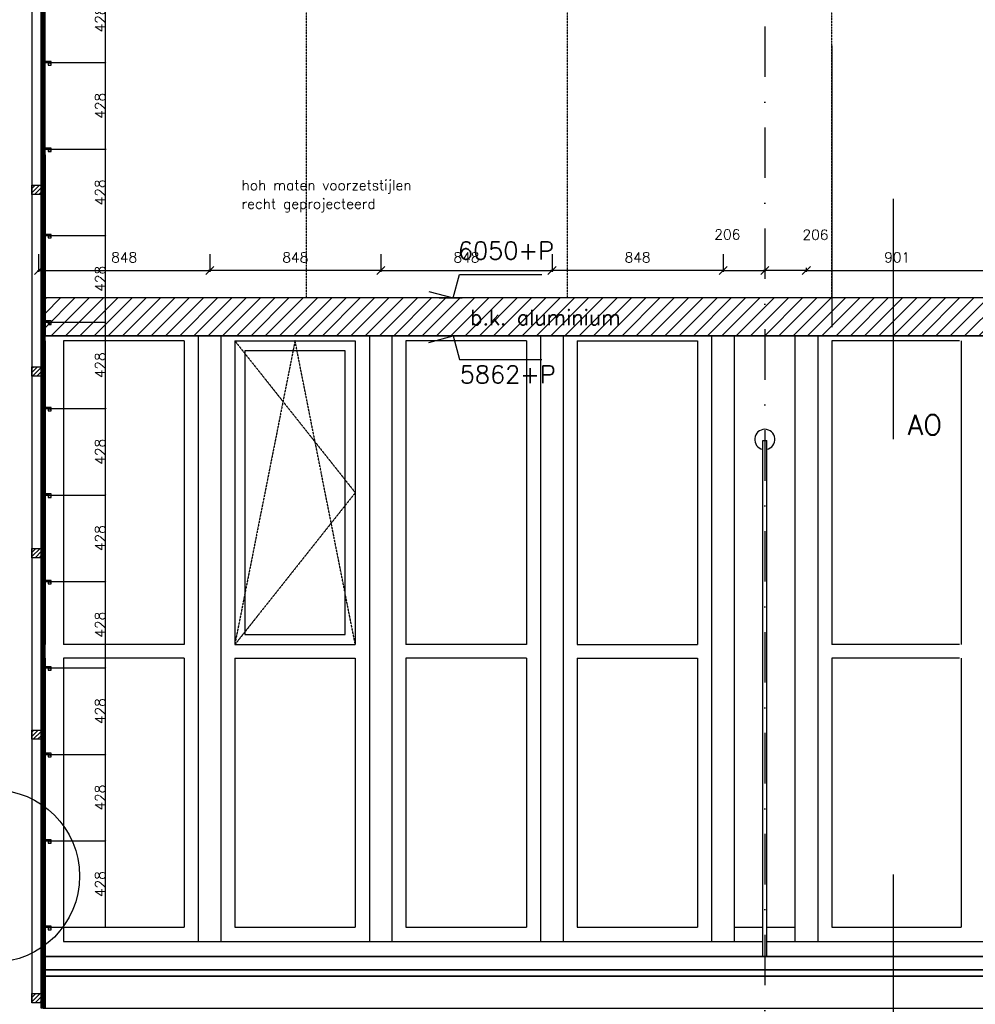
# Model space of a CAD drawing. Extents: x 0 to 297174, y -27731 to 163980.
# Tile 150 of 152: x 193959 to 198695, y 147890 to 152769. Entities that reach past the tile are written whole.
import ezdxf

# ---------------------------------------------------------------- set-up
doc = ezdxf.new("R2010")
doc.units = 0
doc.header["$LTSCALE"] = 5
doc.header["$MEASUREMENT"] = 0
doc.header["$PDMODE"] = 3
doc.header["$PDSIZE"] = 0.1
for name, pattern in [('DASHDOT', [1, 0.5, -0.25, 0, -0.25]), ('DD1', [2.66667, 1.66667, -0.5, 0, -0.5]), ('HIDDEN', [0.375, 0.25, -0.125])]:
    doc.linetypes.add(name, pattern=pattern)
doc.layers.get('0').update_dxf_attribs({"linetype": 'CONTINUOUS'})
doc.layers.get('DEFPOINTS').update_dxf_attribs({"linetype": 'CONTINUOUS'})
for name, color, linetype in [('_DETAILNUMMERS', 4, 'CONTINUOUS'), ('_DETAILNUMMERSTEKST', 4, 'CONTINUOUS'), ('A--01A1_ACEER', 1, 'CONTINUOUS'), ('A--A25--_F--3-', 9, 'CONTINUOUS'), ('A--A42--_F--3-', 9, 'CONTINUOUS'), ('A--L21D2_BUITENWAND', 2, 'CONTINUOUS'), ('A--L21DC1_BUITENWAND', 1, 'HIDDEN'), ('A--L25--', 7, 'CONTINUOUS'), ('A--L25--_F-23-', 7, 'CONTINUOUS'), ('A--L31--', 2, 'CONTINUOUS'), ('A--L31A1_BUITENKOZIJN', 1, 'CONTINUOUS'), ('A--L42--', 7, 'CONTINUOUS'), ('A--L42--_F--3-', 7, 'CONTINUOUS'), ('A--M$1A-_F123-', 1, 'CONTINUOUS'), ('A--M01A1_MAATVOERING', 1, 'CONTINUOUS'), ('A--M01B1_HOOGTE_MAATV', 1, 'CONTINUOUS'), ('A--T01A-25_TEKST', 2, 'CONTINUOUS'), ('A--T01B2_HOOGTE_MAATV', 2, 'CONTINUOUS'), ('A--T01B3_HOOGTE_MAATV', 3, 'CONTINUOUS'), ('AL21-D3-_BUITENWAND', 3, 'CONTINUOUS'), ('STRAMIEN', 8, 'DD1'), ('X--LR---_CP', 7, 'CONTINUOUS')]:
    doc.layers.add(name, color=color, linetype=linetype)
doc.styles.add('HIEMSTRA', font='romans.shx')
doc.styles.add('HOOGTEXT', font='ROMANS.shx', dxfattribs={"height": 2.5})
doc.dimstyles.new('ALFA25', dxfattribs={"dimtxt": 50, "dimasz": 2, "dimexe": 0.3, "dimexo": 0.3, "dimgap": 2, "dimtad": 1, "dimdec": 0, "dimzin": 0, "dimdsep": 46, "dimtxsty": 'HIEMSTRA', "dimblk1": 'OBLIQUE', "dimblk2": 'OBLIQUE', "dimsah": 1, "dimcen": 0.09, "dimdle": 0.3, "dimclrd": 1, "dimclre": 1, "dimclrt": 2, "dimadec": 0, "dimazin": 0, "dimtfac": 0.75, "dimtdec": 4, "dimtix": 1, "dimtmove": 2, "dimatfit": 3, "dimldrblk": 'OBLIQUE', "dimfxl": 0, "dimtvp": 625, "dimtolj": 1, "dimtzin": 0, "dimarcsym": 0})
doc.dimstyles.get("Standard").update_dxf_attribs({"dimscale": 50, "dimtxt": 2.5, "dimasz": 2, "dimexe": 0.3, "dimexo": 0.3, "dimgap": 2, "dimtad": 1, "dimdec": 0, "dimzin": 0, "dimdsep": 46, "dimtxsty": 'HIEMSTRA', "dimblk1": 'OBLIQUE', "dimblk2": 'OBLIQUE', "dimsah": 1, "dimcen": 0.09, "dimdle": 0.3, "dimclrd": 1, "dimclre": 1, "dimclrt": 2, "dimadec": 0, "dimazin": 0, "dimtfac": 1, "dimtdec": 4, "dimtix": 1, "dimtmove": 2, "dimatfit": 3, "dimldrblk": 'OBLIQUE', "dimfxl": 0, "dimtvp": 625, "dimtolj": 1, "dimtzin": 0, "dimarcsym": 0})

# ---------------------------------------------------------------- blocks, each defined once
blk = doc.blocks.new('_OBLIQUE')
at = {"color": 0, "linetype": 'ByBlock'}
blk.add_line((-0.5, -0.5), (0.5, 0.5), dxfattribs=at)
blk = doc.blocks.new('*D862')
at = {"layer": 'A--M$1A-_F123-', "color": 1, "lineweight": -2, "ltscale": 10}
for p, q in [((194098.4, 152984.7), (194385.7, 152984.7)), ((194385.4, 152555.9), (194385.4, 152985)), ((194085.9, 152556.2), (194385.7, 152556.2))]:
    blk.add_line(p, q, dxfattribs=at)
at = {"layer": 'DEFPOINTS', "color": 0, "ltscale": 10}
for p in [(194098.1, 152984.7), (194385.4, 152984.7), (194085.6, 152556.2)]:
    blk.add_point(p, dxfattribs=at)
at = {"layer": 'A--M$1A-_F123-', "color": 1, "lineweight": -2, "ltscale": 10, "xscale": 2, "yscale": 2, "zscale": 2}
for p, rotation in [((194385.4, 152984.7), 90), ((194385.4, 152556.2), 270)]:
    blk.add_blockref('_OBLIQUE', p, dxfattribs=dict(at, rotation=rotation))
at = {"layer": 'A--M$1A-_F123-', "color": 2, "ltscale": 10, "insert": (194358.4, 152770.4), "char_height": 50, "attachment_point": 5, "rotation": 90, "style": 'HIEMSTRA'}
blk.add_mtext('\\A1;428', dxfattribs=at)
blk = doc.blocks.new('*D870')
at = {"layer": 'A--M$1A-_F123-', "color": 1, "lineweight": -2, "ltscale": 10}
for p, q in [((194098.4, 152556.2), (194385.7, 152556.2)), ((194385.4, 152127.4), (194385.4, 152556.5)), ((194085.9, 152127.7), (194385.7, 152127.7))]:
    blk.add_line(p, q, dxfattribs=at)
at = {"layer": 'DEFPOINTS', "color": 0, "ltscale": 10}
for p in [(194098.1, 152556.2), (194385.4, 152556.2), (194085.6, 152127.7)]:
    blk.add_point(p, dxfattribs=at)
at = {"layer": 'A--M$1A-_F123-', "color": 1, "lineweight": -2, "ltscale": 10, "xscale": 2, "yscale": 2, "zscale": 2}
for p, rotation in [((194385.4, 152556.2), 90), ((194385.4, 152127.7), 270)]:
    blk.add_blockref('_OBLIQUE', p, dxfattribs=dict(at, rotation=rotation))
at = {"layer": 'A--M$1A-_F123-', "color": 2, "ltscale": 10, "insert": (194358.4, 152342), "char_height": 50, "attachment_point": 5, "rotation": 90, "style": 'HIEMSTRA'}
blk.add_mtext('\\A1;428', dxfattribs=at)
blk = doc.blocks.new('*D871')
at = {"layer": 'A--M$1A-_F123-', "color": 1, "lineweight": -2, "ltscale": 10}
for p, q in [((194098.4, 152127.7), (194385.7, 152127.7)), ((194385.4, 151698.9), (194385.4, 152128)), ((194085.9, 151699.2), (194385.7, 151699.2))]:
    blk.add_line(p, q, dxfattribs=at)
at = {"layer": 'DEFPOINTS', "color": 0, "ltscale": 10}
for p in [(194098.1, 152127.7), (194385.4, 152127.7), (194085.6, 151699.2)]:
    blk.add_point(p, dxfattribs=at)
at = {"layer": 'A--M$1A-_F123-', "color": 1, "lineweight": -2, "ltscale": 10, "xscale": 2, "yscale": 2, "zscale": 2}
for p, rotation in [((194385.4, 152127.7), 90), ((194385.4, 151699.2), 270)]:
    blk.add_blockref('_OBLIQUE', p, dxfattribs=dict(at, rotation=rotation))
at = {"layer": 'A--M$1A-_F123-', "color": 2, "ltscale": 10, "insert": (194358.4, 151913.5), "char_height": 50, "attachment_point": 5, "rotation": 90, "style": 'HIEMSTRA'}
blk.add_mtext('\\A1;428', dxfattribs=at)
blk = doc.blocks.new('*D872')
at = {"layer": 'A--M$1A-_F123-', "color": 1, "lineweight": -2, "ltscale": 10}
for p, q in [((194098.4, 151699.2), (194385.7, 151699.2)), ((194385.4, 151270.5), (194385.4, 151699.5)), ((194085.9, 151270.8), (194385.7, 151270.8))]:
    blk.add_line(p, q, dxfattribs=at)
at = {"layer": 'DEFPOINTS', "color": 0, "ltscale": 10}
for p in [(194098.1, 151699.2), (194385.4, 151699.2), (194085.6, 151270.8)]:
    blk.add_point(p, dxfattribs=at)
at = {"layer": 'A--M$1A-_F123-', "color": 1, "lineweight": -2, "ltscale": 10, "xscale": 2, "yscale": 2, "zscale": 2}
for p, rotation in [((194385.4, 151699.2), 90), ((194385.4, 151270.8), 270)]:
    blk.add_blockref('_OBLIQUE', p, dxfattribs=dict(at, rotation=rotation))
at = {"layer": 'A--M$1A-_F123-', "color": 2, "ltscale": 10, "insert": (194358.4, 151485), "char_height": 50, "attachment_point": 5, "rotation": 90, "style": 'HIEMSTRA'}
blk.add_mtext('\\A1;428', dxfattribs=at)
blk = doc.blocks.new('*D873')
at = {"layer": 'A--M$1A-_F123-', "color": 1, "lineweight": -2, "ltscale": 10}
for p, q in [((194098.4, 151270.8), (194385.7, 151270.8)), ((194385.4, 150842), (194385.4, 151271.1)), ((194085.9, 150842.3), (194385.7, 150842.3))]:
    blk.add_line(p, q, dxfattribs=at)
at = {"layer": 'DEFPOINTS', "color": 0, "ltscale": 10}
for p in [(194098.1, 151270.8), (194385.4, 151270.8), (194085.6, 150842.3)]:
    blk.add_point(p, dxfattribs=at)
at = {"layer": 'A--M$1A-_F123-', "color": 1, "lineweight": -2, "ltscale": 10, "xscale": 2, "yscale": 2, "zscale": 2}
for p, rotation in [((194385.4, 151270.8), 90), ((194385.4, 150842.3), 270)]:
    blk.add_blockref('_OBLIQUE', p, dxfattribs=dict(at, rotation=rotation))
at = {"layer": 'A--M$1A-_F123-', "color": 2, "ltscale": 10, "insert": (194358.4, 151056.5), "char_height": 50, "attachment_point": 5, "rotation": 90, "style": 'HIEMSTRA'}
blk.add_mtext('\\A1;428', dxfattribs=at)
blk = doc.blocks.new('*D874')
at = {"layer": 'A--M$1A-_F123-', "color": 1, "lineweight": -2, "ltscale": 10}
for p, q in [((194098.4, 150842.3), (194385.7, 150842.3)), ((194385.4, 150413.5), (194385.4, 150842.6)), ((194085.9, 150413.8), (194385.7, 150413.8))]:
    blk.add_line(p, q, dxfattribs=at)
at = {"layer": 'DEFPOINTS', "color": 0, "ltscale": 10}
for p in [(194098.1, 150842.3), (194385.4, 150842.3), (194085.6, 150413.8)]:
    blk.add_point(p, dxfattribs=at)
at = {"layer": 'A--M$1A-_F123-', "color": 1, "lineweight": -2, "ltscale": 10, "xscale": 2, "yscale": 2, "zscale": 2}
for p, rotation in [((194385.4, 150842.3), 90), ((194385.4, 150413.8), 270)]:
    blk.add_blockref('_OBLIQUE', p, dxfattribs=dict(at, rotation=rotation))
at = {"layer": 'A--M$1A-_F123-', "color": 2, "ltscale": 10, "insert": (194358.4, 150628.1), "char_height": 50, "attachment_point": 5, "rotation": 90, "style": 'HIEMSTRA'}
blk.add_mtext('\\A1;428', dxfattribs=at)
blk = doc.blocks.new('*D875')
at = {"layer": 'A--M$1A-_F123-', "color": 1, "lineweight": -2, "ltscale": 10}
for p, q in [((194098.4, 150413.8), (194385.7, 150413.8)), ((194385.4, 149985.1), (194385.4, 150414.1)), ((194085.9, 149985.4), (194385.7, 149985.4))]:
    blk.add_line(p, q, dxfattribs=at)
at = {"layer": 'DEFPOINTS', "color": 0, "ltscale": 10}
for p in [(194098.1, 150413.8), (194385.4, 150413.8), (194085.6, 149985.4)]:
    blk.add_point(p, dxfattribs=at)
at = {"layer": 'A--M$1A-_F123-', "color": 1, "lineweight": -2, "ltscale": 10, "xscale": 2, "yscale": 2, "zscale": 2}
for p, rotation in [((194385.4, 150413.8), 90), ((194385.4, 149985.4), 270)]:
    blk.add_blockref('_OBLIQUE', p, dxfattribs=dict(at, rotation=rotation))
at = {"layer": 'A--M$1A-_F123-', "color": 2, "ltscale": 10, "insert": (194358.4, 150199.6), "char_height": 50, "attachment_point": 5, "rotation": 90, "style": 'HIEMSTRA'}
blk.add_mtext('\\A1;428', dxfattribs=at)
blk = doc.blocks.new('*D876')
at = {"layer": 'A--M$1A-_F123-', "color": 1, "lineweight": -2, "ltscale": 10}
for p, q in [((194098.4, 149985.4), (194385.7, 149985.4)), ((194385.4, 149556.6), (194385.4, 149985.7)), ((194085.9, 149556.9), (194385.7, 149556.9))]:
    blk.add_line(p, q, dxfattribs=at)
at = {"layer": 'DEFPOINTS', "color": 0, "ltscale": 10}
for p in [(194098.1, 149985.4), (194385.4, 149985.4), (194085.6, 149556.9)]:
    blk.add_point(p, dxfattribs=at)
at = {"layer": 'A--M$1A-_F123-', "color": 1, "lineweight": -2, "ltscale": 10, "xscale": 2, "yscale": 2, "zscale": 2}
for p, rotation in [((194385.4, 149985.4), 90), ((194385.4, 149556.9), 270)]:
    blk.add_blockref('_OBLIQUE', p, dxfattribs=dict(at, rotation=rotation))
at = {"layer": 'A--M$1A-_F123-', "color": 2, "ltscale": 10, "insert": (194358.4, 149771.1), "char_height": 50, "attachment_point": 5, "rotation": 90, "style": 'HIEMSTRA'}
blk.add_mtext('\\A1;428', dxfattribs=at)
blk = doc.blocks.new('*D877')
at = {"layer": 'A--M$1A-_F123-', "color": 1, "lineweight": -2, "ltscale": 10}
for p, q in [((194098.4, 149556.9), (194385.7, 149556.9)), ((194385.4, 149128.1), (194385.4, 149557.2)), ((194085.9, 149128.4), (194385.7, 149128.4))]:
    blk.add_line(p, q, dxfattribs=at)
at = {"layer": 'DEFPOINTS', "color": 0, "ltscale": 10}
for p in [(194098.1, 149556.9), (194385.4, 149556.9), (194085.6, 149128.4)]:
    blk.add_point(p, dxfattribs=at)
at = {"layer": 'A--M$1A-_F123-', "color": 1, "lineweight": -2, "ltscale": 10, "xscale": 2, "yscale": 2, "zscale": 2}
for p, rotation in [((194385.4, 149556.9), 90), ((194385.4, 149128.4), 270)]:
    blk.add_blockref('_OBLIQUE', p, dxfattribs=dict(at, rotation=rotation))
at = {"layer": 'A--M$1A-_F123-', "color": 2, "ltscale": 10, "insert": (194358.4, 149342.7), "char_height": 50, "attachment_point": 5, "rotation": 90, "style": 'HIEMSTRA'}
blk.add_mtext('\\A1;428', dxfattribs=at)
blk = doc.blocks.new('*D878')
at = {"layer": 'A--M$1A-_F123-', "color": 1, "lineweight": -2, "ltscale": 10}
for p, q in [((194098.4, 149128.4), (194385.7, 149128.4)), ((194385.4, 148699.6), (194385.4, 149128.7)), ((194085.9, 148699.9), (194385.7, 148699.9))]:
    blk.add_line(p, q, dxfattribs=at)
at = {"layer": 'DEFPOINTS', "color": 0, "ltscale": 10}
for p in [(194098.1, 149128.4), (194385.4, 149128.4), (194085.6, 148699.9)]:
    blk.add_point(p, dxfattribs=at)
at = {"layer": 'A--M$1A-_F123-', "color": 1, "lineweight": -2, "ltscale": 10, "xscale": 2, "yscale": 2, "zscale": 2}
for p, rotation in [((194385.4, 149128.4), 90), ((194385.4, 148699.9), 270)]:
    blk.add_blockref('_OBLIQUE', p, dxfattribs=dict(at, rotation=rotation))
at = {"layer": 'A--M$1A-_F123-', "color": 2, "ltscale": 10, "insert": (194358.4, 148914.2), "char_height": 50, "attachment_point": 5, "rotation": 90, "style": 'HIEMSTRA'}
blk.add_mtext('\\A1;428', dxfattribs=at)
blk = doc.blocks.new('*D879')
at = {"layer": 'A--M$1A-_F123-', "color": 1, "lineweight": -2, "ltscale": 10}
for p, q in [((194098.4, 148699.9), (194385.7, 148699.9)), ((194385.4, 148271.2), (194385.4, 148700.2)), ((194085.9, 148271.5), (194385.7, 148271.5))]:
    blk.add_line(p, q, dxfattribs=at)
at = {"layer": 'DEFPOINTS', "color": 0, "ltscale": 10}
for p in [(194098.1, 148699.9), (194385.4, 148699.9), (194085.6, 148271.5)]:
    blk.add_point(p, dxfattribs=at)
at = {"layer": 'A--M$1A-_F123-', "color": 1, "lineweight": -2, "ltscale": 10, "xscale": 2, "yscale": 2, "zscale": 2}
for p, rotation in [((194385.4, 148699.9), 90), ((194385.4, 148271.5), 270)]:
    blk.add_blockref('_OBLIQUE', p, dxfattribs=dict(at, rotation=rotation))
at = {"layer": 'A--M$1A-_F123-', "color": 2, "ltscale": 10, "insert": (194358.4, 148485.7), "char_height": 50, "attachment_point": 5, "rotation": 90, "style": 'HIEMSTRA'}
blk.add_mtext('\\A1;428', dxfattribs=at)
blk = doc.blocks.new('Q020261-')
at = {"layer": 'A--A25--_F--3-'}
h = blk.add_hatch(dxfattribs=at)
h.set_pattern_fill('ALFALINE', color=256, scale=15, style=0, pattern_type=2)
h.set_pattern_definition([(45, (0, 0), (-10.6066, 10.6066), [])])
h.paths.add_polyline_path([(0, 0), (0, 46), (46, 46), (46, 0)])
at = {"layer": 'A--L25--_F-23-', "color": 2, "linetype": 'Continuous'}
blk.add_lwpolyline([(0, 0), (0, 46), (46, 46), (46, 0)], close=True, dxfattribs=at)
at = {"layer": 'X--LR---_CP'}
for p in [(0, 0), (0, 0), (46, 0)]:
    blk.add_point(p, dxfattribs=at)
blk = doc.blocks.new('*U1567')
at = {"layer": 'A--A42--_F--3-', "linetype": 'Continuous'}
h = blk.add_hatch(dxfattribs=at)
h.set_pattern_fill('ALFALINE', color=256, scale=4, angle=225, style=0)
h.set_pattern_definition([(270, (0, 0), (4, -9e-16), [])])
h.paths.add_polyline_path([(0, 0), (-10, 0), (-10, 8094), (0, 8094), (10, 8094), (10, 0)])
at = {"layer": 'A--L42--_F--3-', "color": 3, "linetype": 'Continuous'}
for points in [[(0, 0), (-10, 0), (-10, 8094), (0, 8094)], [(0, 0), (10, 0), (10, 8094), (0, 8094)]]:
    blk.add_lwpolyline(points, dxfattribs=at)
blk = doc.blocks.new('*D767')
at = {"layer": 'A--M$1A-_F123-', "color": 1, "linetype": 'Continuous', "lineweight": -2, "ltscale": 10}
for p, q in [((194053.4, 151607.1), (194053.4, 151520.3)), ((194901.4, 151607.1), (194901.4, 151520.3)), ((194047.4, 151526.3), (194907.4, 151526.3))]:
    blk.add_line(p, q, dxfattribs=at)
at = {"layer": 'DEFPOINTS', "color": 0, "linetype": 'Continuous', "ltscale": 10}
for p in [(194053.4, 151613.1), (194901.4, 151613.1), (194901.4, 151526.3)]:
    blk.add_point(p, dxfattribs=at)
at = {"layer": 'A--M$1A-_F123-', "color": 1, "linetype": 'Continuous', "lineweight": -2, "ltscale": 10, "xscale": 40, "yscale": 40, "zscale": 40, "rotation": 180}
blk.add_blockref('_OBLIQUE', (194053.4, 151526.3), dxfattribs=at)
at = {"layer": 'A--M$1A-_F123-', "color": 1, "linetype": 'Continuous', "lineweight": -2, "ltscale": 10, "xscale": 40, "yscale": 40, "zscale": 40}
blk.add_blockref('_OBLIQUE', (194901.4, 151526.3), dxfattribs=at)
at = {"layer": 'A--M$1A-_F123-', "color": 2, "linetype": 'Continuous', "ltscale": 10, "insert": (194477.4, 151591.3), "char_height": 50, "attachment_point": 5, "style": 'HIEMSTRA'}
blk.add_mtext('\\A1;848', dxfattribs=at)
blk = doc.blocks.new('*D768')
at = {"layer": 'A--M$1A-_F123-', "color": 1, "linetype": 'Continuous', "lineweight": -2, "ltscale": 10}
for p, q in [((194901.4, 151607.1), (194901.4, 151520.3)), ((195749.4, 151607.1), (195749.4, 151520.3)), ((195755.4, 151526.3), (194895.4, 151526.3))]:
    blk.add_line(p, q, dxfattribs=at)
at = {"layer": 'DEFPOINTS', "color": 0, "linetype": 'Continuous', "ltscale": 10}
for p in [(194901.4, 151613.1), (195749.4, 151613.1), (194901.4, 151526.3)]:
    blk.add_point(p, dxfattribs=at)
at = {"layer": 'A--M$1A-_F123-', "color": 1, "linetype": 'Continuous', "lineweight": -2, "ltscale": 10, "xscale": 40, "yscale": 40, "zscale": 40, "rotation": 180}
blk.add_blockref('_OBLIQUE', (194901.4, 151526.3), dxfattribs=at)
at = {"layer": 'A--M$1A-_F123-', "color": 1, "linetype": 'Continuous', "lineweight": -2, "ltscale": 10, "xscale": 40, "yscale": 40, "zscale": 40}
blk.add_blockref('_OBLIQUE', (195749.4, 151526.3), dxfattribs=at)
at = {"layer": 'A--M$1A-_F123-', "color": 2, "linetype": 'Continuous', "ltscale": 10, "insert": (195325.4, 151591.3), "char_height": 50, "attachment_point": 5, "style": 'HIEMSTRA'}
blk.add_mtext('\\A1;848', dxfattribs=at)
blk = doc.blocks.new('*D769')
at = {"layer": 'A--M$1A-_F123-', "color": 1, "linetype": 'Continuous', "lineweight": -2, "ltscale": 10}
for p, q in [((196597.4, 151607.1), (196597.4, 151520.3)), ((197445.4, 151607.1), (197445.4, 151520.3)), ((197451.4, 151526.3), (196591.4, 151526.3))]:
    blk.add_line(p, q, dxfattribs=at)
at = {"layer": 'DEFPOINTS', "color": 0, "linetype": 'Continuous', "ltscale": 10}
for p in [(196597.4, 151613.1), (197445.4, 151613.1), (196597.4, 151526.3)]:
    blk.add_point(p, dxfattribs=at)
at = {"layer": 'A--M$1A-_F123-', "color": 1, "linetype": 'Continuous', "lineweight": -2, "ltscale": 10, "xscale": 40, "yscale": 40, "zscale": 40, "rotation": 180}
blk.add_blockref('_OBLIQUE', (196597.4, 151526.3), dxfattribs=at)
at = {"layer": 'A--M$1A-_F123-', "color": 1, "linetype": 'Continuous', "lineweight": -2, "ltscale": 10, "xscale": 40, "yscale": 40, "zscale": 40}
blk.add_blockref('_OBLIQUE', (197445.4, 151526.3), dxfattribs=at)
at = {"layer": 'A--M$1A-_F123-', "color": 2, "linetype": 'Continuous', "ltscale": 10, "insert": (197021.4, 151591.3), "char_height": 50, "attachment_point": 5, "style": 'HIEMSTRA'}
blk.add_mtext('\\A1;848', dxfattribs=at)
blk = doc.blocks.new('*D770')
at = {"layer": 'A--M$1A-_F123-', "color": 1, "linetype": 'Continuous', "lineweight": -2, "ltscale": 10}
for p, q in [((195749.4, 151607.1), (195749.4, 151520.3)), ((196597.4, 151607.1), (196597.4, 151520.3)), ((195743.4, 151526.3), (196603.4, 151526.3))]:
    blk.add_line(p, q, dxfattribs=at)
at = {"layer": 'DEFPOINTS', "color": 0, "linetype": 'Continuous', "ltscale": 10}
for p in [(195749.4, 151613.1), (196597.4, 151613.1), (196597.4, 151526.3)]:
    blk.add_point(p, dxfattribs=at)
at = {"layer": 'A--M$1A-_F123-', "color": 1, "linetype": 'Continuous', "lineweight": -2, "ltscale": 10, "xscale": 40, "yscale": 40, "zscale": 40, "rotation": 180}
blk.add_blockref('_OBLIQUE', (195749.4, 151526.3), dxfattribs=at)
at = {"layer": 'A--M$1A-_F123-', "color": 1, "linetype": 'Continuous', "lineweight": -2, "ltscale": 10, "xscale": 40, "yscale": 40, "zscale": 40}
blk.add_blockref('_OBLIQUE', (196597.4, 151526.3), dxfattribs=at)
at = {"layer": 'A--M$1A-_F123-', "color": 2, "linetype": 'Continuous', "ltscale": 10, "insert": (196173.4, 151591.3), "char_height": 50, "attachment_point": 5, "style": 'HIEMSTRA'}
blk.add_mtext('\\A1;848', dxfattribs=at)
blk = doc.blocks.new('*D771')
at = {"layer": 'A--M$1A-_F123-', "color": 1, "linetype": 'Continuous', "lineweight": -2, "ltscale": 10}
blk.add_line((197439.4, 151526.3), (197657.6, 151526.3), dxfattribs=at)
at = {"layer": 'DEFPOINTS', "color": 0, "linetype": 'Continuous', "ltscale": 10}
for p in [(197445.4, 151526.3), (197651.6, 151526.3), (197651.6, 151526.3)]:
    blk.add_point(p, dxfattribs=at)
at = {"layer": 'A--M$1A-_F123-', "color": 1, "linetype": 'Continuous', "lineweight": -2, "ltscale": 10, "xscale": 40, "yscale": 40, "zscale": 40, "rotation": 180}
blk.add_blockref('_OBLIQUE', (197445.4, 151526.3), dxfattribs=at)
at = {"layer": 'A--M$1A-_F123-', "color": 1, "linetype": 'Continuous', "lineweight": -2, "ltscale": 10, "xscale": 40, "yscale": 40, "zscale": 40}
blk.add_blockref('_OBLIQUE', (197651.6, 151526.3), dxfattribs=at)
at = {"layer": 'A--M$1A-_F123-', "color": 2, "linetype": 'Continuous', "ltscale": 10, "insert": (197466.2, 151704.8), "char_height": 50, "attachment_point": 5, "style": 'HIEMSTRA'}
blk.add_mtext('\\A1;206', dxfattribs=at)
blk = doc.blocks.new('*D772')
at = {"layer": 'A--M$1A-_F123-', "color": 1, "linetype": 'Continuous', "lineweight": -2, "ltscale": 10}
blk.add_line((197863.8, 151526.3), (197645.6, 151526.3), dxfattribs=at)
at = {"layer": 'DEFPOINTS', "color": 0, "linetype": 'Continuous', "ltscale": 10}
for p in [(197651.6, 151526.3), (197651.6, 151526.3), (197857.8, 151526.3)]:
    blk.add_point(p, dxfattribs=at)
at = {"layer": 'A--M$1A-_F123-', "color": 1, "linetype": 'Continuous', "lineweight": -2, "ltscale": 10, "xscale": 40, "yscale": 40, "zscale": 40, "rotation": 180}
blk.add_blockref('_OBLIQUE', (197651.6, 151526.3), dxfattribs=at)
at = {"layer": 'A--M$1A-_F123-', "color": 1, "linetype": 'Continuous', "lineweight": -2, "ltscale": 10, "xscale": 40, "yscale": 40, "zscale": 40}
blk.add_blockref('_OBLIQUE', (197857.8, 151526.3), dxfattribs=at)
at = {"layer": 'A--M$1A-_F123-', "color": 2, "linetype": 'Continuous', "ltscale": 10, "insert": (197902.8, 151703.5), "char_height": 50, "attachment_point": 5, "style": 'HIEMSTRA'}
blk.add_mtext('\\A1;206', dxfattribs=at)
blk = doc.blocks.new('*D773')
at = {"layer": 'A--M$1A-_F123-', "color": 1, "linetype": 'Continuous', "lineweight": -2, "ltscale": 10}
for p, q in [((197851.6, 151526.3), (198764.1, 151526.3)), ((197857.6, 151539.8), (197857.6, 151520.3)), ((198758.1, 151539.8), (198758.1, 151520.3))]:
    blk.add_line(p, q, dxfattribs=at)
at = {"layer": 'DEFPOINTS', "color": 0, "linetype": 'Continuous', "ltscale": 10}
for p in [(197857.6, 151545.8), (198758.1, 151545.8), (198758.1, 151526.3)]:
    blk.add_point(p, dxfattribs=at)
at = {"layer": 'A--M$1A-_F123-', "color": 1, "linetype": 'Continuous', "lineweight": -2, "ltscale": 10, "xscale": 40, "yscale": 40, "zscale": 40, "rotation": 180}
blk.add_blockref('_OBLIQUE', (197857.6, 151526.3), dxfattribs=at)
at = {"layer": 'A--M$1A-_F123-', "color": 1, "linetype": 'Continuous', "lineweight": -2, "ltscale": 10, "xscale": 40, "yscale": 40, "zscale": 40}
blk.add_blockref('_OBLIQUE', (198758.1, 151526.3), dxfattribs=at)
at = {"layer": 'A--M$1A-_F123-', "color": 2, "linetype": 'Continuous', "ltscale": 10, "insert": (198307.9, 151591.3), "char_height": 50, "attachment_point": 5, "style": 'HIEMSTRA'}
blk.add_mtext('\\A1;901', dxfattribs=at)
blk = doc.blocks.new('HOOGTEP')
at = {"layer": 'A--M01A1_MAATVOERING'}
for p, q in [((0, 0), (0.624, 2.33)), ((0.624, 2.33), (8.794, 2.33)), ((-2.415, 0.647), (0, 0))]:
    blk.add_line(p, q, dxfattribs=at)
at = {"layer": 'A--M01B1_HOOGTE_MAATV'}
blk.add_line((-1.379, 0), (0.911, 0), dxfattribs=at)
at = {"layer": 'A--T01B2_HOOGTE_MAATV', "style": 'HOOGTEXT', "flags": 4}
blk.add_attdef('TEKST', (1.84, -0.671), '', height=1.5, dxfattribs=at)
at = {"layer": 'A--T01B3_HOOGTE_MAATV', "style": 'HOOGTEXT', "flags": 4}
blk.add_attdef('HOOGTE', (1.673, 3.819), '', height=1.75, dxfattribs=at)

msp = doc.modelspace()

# ---------------------------------------------------------------- hatches: boundary and pattern name
at = {"layer": 'A--01A1_ACEER'}
h = msp.add_hatch(dxfattribs=at)
h.set_pattern_fill('ANSI31', color=256, scale=400, style=0)
h.set_pattern_definition([(45, (0, 52899.255), (-35.355339, 35.355339), [])])
h.paths.add_polyline_path([(194085.6, 151390.2), (194085.6, 151202.2), (201576.9, 151202.2), (201576.9, 151390.2)])
edge = h.paths.add_edge_path(flags=16)
edge.add_line((201576.9, 151390.2), (194085.6, 151390.2))

# ---------------------------------------------------------------- linework, layer by layer
at = {"linetype": 'Continuous'}
msp.add_line((194086.2, 152159.9), (194086.2, 152685.3), dxfattribs=at)
at = {"layer": '_DETAILNUMMERS'}
for p, q in [((198288.7, 151881.8), (198288.7, 150689.9)), ((198288.7, 148533.7), (198288.7, 147341.8))]:
    msp.add_line(p, q, dxfattribs=at)
msp.add_circle((193829.4, 148525.7), 427.3, dxfattribs=at)
at = {"layer": 'A--01A1_ACEER'}
msp.add_line((194085.6, 151202.2), (203479.9, 151202.2), dxfattribs=at)
at = {"layer": 'A--01A1_ACEER', "ltscale": 10}
for p, q in [((197641.6, 148126.5), (197641.6, 150684.3)), ((197641.6, 150684.3), (197661.6, 150684.3)), ((197661.6, 148126.5), (197661.6, 150684.3)), ((194177.1, 148271.5), (194774.4, 148271.5)), ((195025.3, 148271.5), (195622.6, 148271.5)), ((195873.5, 148271.5), (196470.8, 148271.5)), ((196721.7, 148271.5), (197319, 148271.5)), ((197500.3, 148271.5), (197641.6, 148271.5)), ((197661.6, 148271.5), (197800.6, 148271.5)), ((197984.2, 148271.5), (198624.8, 148271.5)), ((194177.1, 148201.5), (197641.6, 148201.5)), ((197661.6, 148201.5), (201402.9, 148201.5))]:
    msp.add_line(p, q, dxfattribs=at)
at = {"layer": 'A--01A1_ACEER', "color": 4, "ltscale": 10}
msp.add_line((194085, 148126.5), (201489.9, 148126.5), dxfattribs=at)
at = {"layer": 'A--01A1_ACEER', "color": 2, "ltscale": 10}
for points in [[(194085, 148061.5), (201489.9, 148061.5), (201489.9, 148126.5), (194085, 148126.5)], [(194085, 147870.9), (201489.9, 147870.9), (201489.9, 148029.9), (194085, 148029.9)]]:
    msp.add_lwpolyline(points, close=True, dxfattribs=at)
at = {"layer": 'A--01A1_ACEER', "ltscale": 10}
msp.add_lwpolyline([(194085, 148029.9), (201489.9, 148029.9), (201489.9, 148061.5), (194085, 148061.5)], close=True, dxfattribs=at)
at = {"layer": 'A--01A1_ACEER', "color": 2, "ltscale": 10}
msp.add_arc((197651.6, 150689.3), 50, 281.537, 258.463, dxfattribs=at)
at = {"layer": 'A--L21D2_BUITENWAND'}
for p, q in [((194019.6, 155944.8), (194019.6, 147897)), ((194065.6, 155944.8), (194065.6, 147897))]:
    msp.add_line(p, q, dxfattribs=at)
at = {"layer": 'A--L21D2_BUITENWAND', "color": 4}
for points in [[(194101.4, 152552.2), (194101.4, 152544.4), (194115.6, 152544.4), (194115.6, 152561.7), (194085.6, 152561.7), (194085.6, 152981.2, -0.414215), (194089.6, 152985.2), (194106.5, 152985.2, -0.410365), (194108.5, 152983.2), (194108.5, 152978.4)], [(194101.4, 152123.7), (194101.4, 152115.9), (194115.6, 152115.9), (194115.6, 152133.2), (194085.6, 152133.2), (194085.6, 152552.7, -0.414215), (194089.6, 152556.7), (194106.5, 152556.7, -0.410365), (194108.5, 152554.7), (194108.5, 152549.9)], [(194101.4, 151695.2), (194101.4, 151687.4), (194115.6, 151687.4), (194115.6, 151704.8), (194085.6, 151704.8), (194085.6, 152124.2, -0.414215), (194089.6, 152128.2), (194106.5, 152128.2, -0.410365), (194108.5, 152126.3), (194108.5, 152121.4)], [(194101.4, 151266.8), (194101.4, 151259), (194115.6, 151259), (194115.6, 151276.3), (194085.6, 151276.3), (194085.6, 151695.8, -0.414215), (194089.6, 151699.8), (194106.5, 151699.8, -0.410365), (194108.5, 151697.8), (194108.5, 151693)], [(194101.4, 150838.3), (194101.4, 150830.5), (194115.6, 150830.5), (194115.6, 150847.8), (194085.6, 150847.8), (194085.6, 151267.3, -0.414215), (194089.6, 151271.3), (194106.5, 151271.3, -0.410365), (194108.5, 151269.3), (194108.5, 151264.5)], [(194101.4, 150409.8), (194101.4, 150402), (194115.6, 150402), (194115.6, 150419.4), (194085.6, 150419.4), (194085.6, 150838.8, -0.414215), (194089.6, 150842.8), (194106.5, 150842.8, -0.410365), (194108.5, 150840.9), (194108.5, 150836)], [(194101.4, 149981.4), (194101.4, 149973.5), (194115.6, 149973.5), (194115.6, 149990.9), (194085.6, 149990.9), (194085.6, 150410.4, -0.414215), (194089.6, 150414.4), (194106.5, 150414.4, -0.410365), (194108.5, 150412.4), (194108.5, 150407.5)], [(194101.4, 149552.9), (194101.4, 149545.1), (194115.6, 149545.1), (194115.6, 149562.4), (194085.6, 149562.4), (194085.6, 149981.9, -0.414215), (194089.6, 149985.9), (194106.5, 149985.9, -0.410365), (194108.5, 149983.9), (194108.5, 149979.1)], [(194101.4, 149128.4), (194101.4, 149116.6), (194115.6, 149116.6), (194115.6, 149133.9), (194085.6, 149133.9), (194085.6, 149553.4, -0.414215), (194089.6, 149557.4), (194106.5, 149557.4, -0.410365), (194108.5, 149555.4), (194108.5, 149550.6)], [(194101.4, 148695.9), (194101.4, 148688.1), (194115.6, 148688.1), (194115.6, 148705.5), (194085.6, 148705.5), (194085.6, 149124.9, -0.414215), (194089.6, 149128.9), (194106.5, 149128.9, -0.410365), (194108.5, 149127), (194108.5, 149122.1)], [(194101.4, 148267.5), (194101.4, 148259.7), (194115.6, 148259.7), (194115.6, 148277), (194085.6, 148277), (194085.6, 148696.5, -0.414215), (194089.6, 148700.5), (194106.5, 148700.5, -0.410365), (194108.5, 148698.5), (194108.5, 148693.7)], [(194081, 148268.3, -0.390014), (194085, 148272), (194085, 148272)], [(194085, 148272), (194106.5, 148272, -0.410365), (194108.5, 148270), (194108.5, 148265.2)]]:
    msp.add_lwpolyline(points, format="xyb", dxfattribs=at)
msp.add_lwpolyline([(194081, 148268.3), (194081, 148055.9)], dxfattribs=at)
at = {"layer": 'A--L21DC1_BUITENWAND'}
for p, q in [((195380.1, 151390.2), (195380.1, 155005.2)), ((196674.1, 151390.2), (196674.1, 155005.2)), ((197983.8, 151390.2), (197983.8, 155005.2))]:
    msp.add_line(p, q, dxfattribs=at)
at = {"layer": 'A--L31--'}
for p, q in [((194844, 151202.2), (194844, 148201.5)), ((194955.7, 151202.2), (194955.7, 148201.5)), ((195692.2, 151202.2), (195692.2, 148201.5)), ((195803.9, 151202.2), (195803.9, 148201.5)), ((196540.4, 151202.2), (196540.4, 148201.5)), ((196652.1, 151202.2), (196652.1, 148201.5)), ((197388.5, 151202.2), (197388.5, 148201.5)), ((197500.3, 151202.2), (197500.3, 148201.5)), ((197800.6, 151202.2), (197800.6, 148201.5)), ((197914.6, 151202.2), (197914.6, 148201.5))]:
    msp.add_line(p, q, dxfattribs=at)
at = {"layer": 'A--L31--', "color": 1, "linetype": 'HIDDEN'}
for points in [[(195025.3, 151178.2), (195622.6, 150425.2), (195025.3, 149672.2)], [(195622.6, 149672.2), (195324, 151178.2), (195025.3, 149672.2)]]:
    msp.add_lwpolyline(points, dxfattribs=at)
at = {"layer": 'A--L31A1_BUITENKOZIJN'}
for p, q in [((197984.2, 152640.2), (197984.2, 151245.2)), ((194085, 152100.2), (194085, 151245.2)), ((194085, 151178.2), (194085, 149672.2)), ((194177.1, 151178.2), (194177.1, 149672.2)), ((194774.4, 151178.2), (194177.1, 151178.2)), ((194774.4, 151178.2), (194774.4, 149672.2)), ((195025.3, 151178.2), (195025.3, 149672.2)), ((195025.3, 151178.2), (195622.6, 151178.2)), ((195622.6, 151178.2), (195622.6, 149672.2)), ((195873.5, 151178.2), (195873.5, 149672.2)), ((196470.8, 151178.2), (195873.5, 151178.2)), ((196470.8, 151178.2), (196470.8, 149672.2)), ((196721.7, 151178.2), (196721.7, 149672.2)), ((196721.7, 151178.2), (197319, 151178.2)), ((197319, 151178.2), (197319, 149672.2)), ((197984.2, 151178.2), (197984.2, 149672.2)), ((198617.1, 151178.2), (197984.2, 151178.2)), ((198624.8, 151178.2), (198624.8, 149672.2)), ((194774.4, 149672.2), (194177.1, 149672.2)), ((195025.3, 149672.2), (195622.6, 149672.2)), ((196470.8, 149672.2), (195873.5, 149672.2)), ((196721.7, 149672.2), (197319, 149672.2)), ((198617.1, 149672.2), (197984.2, 149672.2)), ((194085, 149605.2), (194085, 147965.2)), ((194177.1, 149605.2), (194177.1, 148201.5)), ((194774.4, 149605.2), (194177.1, 149605.2)), ((194774.4, 149605.2), (194774.4, 148271.5)), ((195025.3, 149605.2), (195025.3, 148271.5)), ((195025.3, 149605.2), (195622.6, 149605.2)), ((195622.6, 149605.2), (195622.6, 148271.5)), ((195873.5, 149605.2), (195873.5, 148271.5)), ((196470.8, 149605.2), (195873.5, 149605.2)), ((196470.8, 149605.2), (196470.8, 148271.5)), ((196721.7, 149605.2), (196721.7, 148271.5)), ((196721.7, 149605.2), (197319, 149605.2)), ((197319, 149605.2), (197319, 148271.5)), ((197984.2, 149605.2), (197984.2, 148271.5)), ((198617.1, 149605.2), (197984.2, 149605.2)), ((198624.8, 149605.2), (198624.8, 148271.5))]:
    msp.add_line(p, q, dxfattribs=at)
at = {"layer": 'A--L31A1_BUITENKOZIJN', "elevation": 0.1}
msp.add_lwpolyline([(195572.6, 149722.2), (195572.6, 151128.2), (195075.3, 151128.2), (195075.3, 149722.2)], close=True, dxfattribs=at)
at = {"layer": 'AL21-D3-_BUITENWAND', "color": 5}
msp.add_lwpolyline([(194085.6, 151390.2), (194085.6, 151202.2), (201576.9, 151202.2), (201576.9, 151390.2)], close=True, dxfattribs=at)
at = {"layer": 'STRAMIEN', "linetype": 'DASHDOT', "ltscale": 100}
msp.add_line((197651.6, 152735.2), (197651.6, 143653.6), dxfattribs=at)
at = {"layer": 'STRAMIEN', "color": 5, "linetype": 'Continuous', "ltscale": 100}
for p, q in [((201576.9, 151390.2), (194085.6, 151390.2)), ((201576.9, 151202.2), (194085.6, 151202.2))]:
    msp.add_line(p, q, dxfattribs=at)

# ---------------------------------------------------------------- block references
ref = msp.add_blockref('HOOGTEP', (196107.4, 151390.2), dxfattribs=dict(xscale=50, yscale=50, zscale=50))
ref.add_attrib('TEKST', 'b.k. aluminium', (196191.8, 151256.1), dxfattribs={"layer": 'A--T01B2_HOOGTE_MAATV', "height": 75, "style": 'HOOGTEXT', "flags": 4})
ref.add_attrib('HOOGTE', '6050+P', (196131.2, 151581.1), dxfattribs={"layer": 'A--T01B3_HOOGTE_MAATV', "height": 87.5, "style": 'HOOGTEXT', "flags": 4})
ref = msp.add_blockref('HOOGTEP', (196107.4, 151202.2), dxfattribs=dict(xscale=-50, yscale=50, zscale=50, rotation=180))
ref.add_attrib('HOOGTE', '5862+P', (196140.2, 150967.2), dxfattribs={"layer": 'A--T01B3_HOOGTE_MAATV', "height": 87.5, "style": 'HOOGTEXT', "flags": 4})
at = {"layer": 'A--L25--'}
for p in [(194019.6, 151903.2), (194019.6, 151003.2), (194019.6, 150103.2), (194019.6, 149203.2), (194019.6, 147897)]:
    msp.add_blockref('Q020261-', p, dxfattribs=at)
at = {"layer": 'A--L42--'}
msp.add_blockref('*U1567', (194075.6, 147870.8), dxfattribs=at)

# ---------------------------------------------------------------- texts
at = {"layer": '_DETAILNUMMERSTEKST', "style": 'HIEMSTRA'}
msp.add_text('AO', height=100, dxfattribs=at).set_placement((198359.2, 150711.5))
at = {"layer": 'A--T01A-25_TEKST', "style": 'HIEMSTRA'}
for s, p in [('hoh maten voorzetstijlen', (195058.9, 151924.1)), ('recht geprojecteerd', (195058.9, 151832))]:
    msp.add_text(s, height=50, dxfattribs=at).set_placement(p)

# ---------------------------------------------------------------- dimensions: what is measured, and where the dimension line sits
at = {"layer": 'A--M$1A-_F123-'}
for base, p1, p2, picture, middle in [((194385.3859, 152984.6602), (194085.6345, 152556.189), (194098.0643, 152984.6602), '*D862', (194358.3859, 152770.4246)), ((194385.3859, 152556.189), (194085.6345, 152127.7178), (194098.0643, 152556.189), '*D870', (194358.3859, 152341.9534)), ((194385.3859, 152127.7178), (194085.6345, 151699.2466), (194098.0643, 152127.7178), '*D871', (194358.3859, 151913.4822)), ((194385.4, 151699.2), (194085.6, 151270.8), (194098.1, 151699.2), '*D872', (194358.4, 151485)), ((194385.3859, 151270.7754), (194085.6345, 150842.3042), (194098.0643, 151270.7754), '*D873', (194358.3859, 151056.5398)), ((194385.3859, 150842.3042), (194085.6345, 150413.833), (194098.0643, 150842.3042), '*D874', (194358.3859, 150628.0686)), ((194385.4, 150413.8), (194085.6, 149985.4), (194098.1, 150413.8), '*D875', (194358.4, 150199.6)), ((194385.3859, 149985.3618), (194085.6345, 149556.8906), (194098.0643, 149985.3618), '*D876', (194358.3859, 149771.1262)), ((194385.3859, 149556.8906), (194085.6345, 149128.4194), (194098.0643, 149556.8906), '*D877', (194358.3859, 149342.655)), ((194385.3859, 149128.4194), (194085.6345, 148699.9481), (194098.0643, 149128.4194), '*D878', (194358.3859, 148914.1838)), ((194385.4, 148699.9), (194085.6, 148271.5), (194098.1, 148699.9), '*D879', (194358.4, 148485.7))]:
    dim = msp.add_linear_dim(base=base, p1=p1, p2=p2, angle=90, dimstyle='ALFA25', dxfattribs=at)
    dim.commit()
    dim.dimension.update_dxf_attribs({"geometry": picture, "text_midpoint": middle})
at = {"layer": 'A--M$1A-_F123-', "linetype": 'Continuous'}
for p1, picture, middle in [((197445.4, 151526.3), '*D771', (197466.2, 151704.8)), ((197857.8, 151526.3), '*D772', (197902.8, 151703.5))]:
    dim = msp.add_linear_dim(base=(197651.6, 151526.3), p1=p1, p2=(197651.6, 151526.3), dimstyle='Standard', override={"dimscale": 20}, dxfattribs=at)
    dim.commit()
    dim.dimension.update_dxf_attribs({"geometry": picture, "text_midpoint": middle, "dimtype": 160})
for base, p1, p2, picture, middle in [((194901.4, 151526.3), (194053.4, 151613.1), (194901.4, 151613.1), '*D767', (194477.4, 151591.3)), ((194901.4, 151526.3), (195749.4, 151613.1), (194901.4, 151613.1), '*D768', (195325.4, 151591.3)), ((196597.4, 151526.3), (195749.4, 151613.1), (196597.4, 151613.1), '*D770', (196173.4, 151591.3)), ((196597.4, 151526.3), (197445.4, 151613.1), (196597.4, 151613.1), '*D769', (197021.4, 151591.3)), ((198758.1263546, 151526.2707586), (197857.6263546, 151545.7698617), (198758.1263546, 151545.7698617), '*D773', (198307.8763546, 151591.2707586))]:
    dim = msp.add_linear_dim(base=base, p1=p1, p2=p2, dimstyle='Standard', override={"dimscale": 20}, dxfattribs=at)
    dim.commit()
    dim.dimension.update_dxf_attribs({"geometry": picture, "text_midpoint": middle})

doc.saveas('drawing.dxf')
